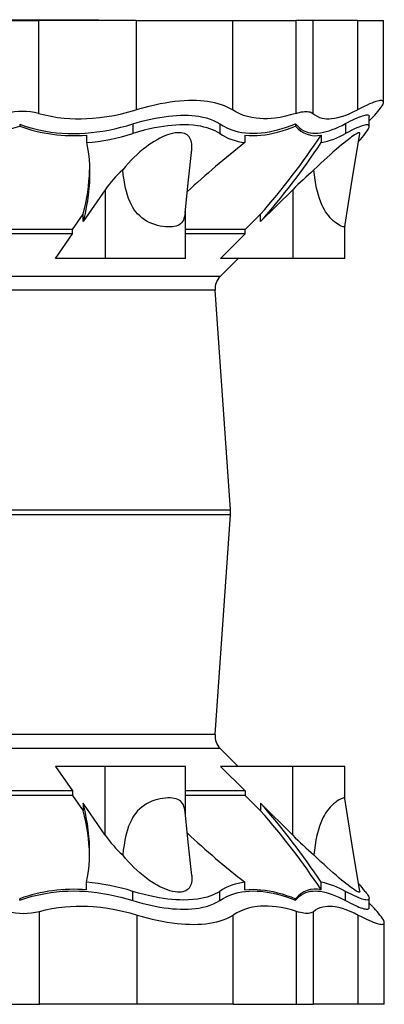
# Model space of a CAD drawing. Extents: x -109 to 1202, y -627 to 726.
# Tile 2 of 5: x 298 to 502, y -626 to -74. Entities that reach past the tile are written whole.
import ezdxf

# ---------------------------------------------------------------- set-up
doc = ezdxf.new("R2010")
doc.units = 0
doc.layers.get('0').update_dxf_attribs({"linetype": 'CONTINUOUS'})

msp = doc.modelspace()

# ---------------------------------------------------------------- linework, layer by layer
at = {"color": 7, "linetype": 'CONTINUOUS'}
for p, q in [((272.53, -74.41), (300.24, -74.41)), ((290.3, -74.91), (308.12, -74.91)), ((300.24, -74.41), (300.24, -74.91)), ((300.24, -74.41), (300.91, -74.41)), ((300.91, -74.41), (300.91, -74.91)), ((300.91, -74.41), (341.52, -74.41)), ((308.12, -74.91), (308.12, -126.95)), ((362.89, -74.91), (308.12, -74.91)), ((341.52, -74.41), (341.52, -74.91)), ((341.52, -74.41), (341.96, -74.41)), ((341.96, -74.91), (341.96, -74.41)), ((362.89, -74.91), (362.89, -124.98)), ((362.89, -74.91), (416.77, -74.91)), ((416.77, -74.91), (416.77, -124.98)), ((416.77, -74.91), (452.26, -74.91)), ((452.26, -74.91), (452.26, -126.95)), ((461.74, -74.91), (452.26, -74.91)), ((461.74, -74.91), (461.74, -126.95)), ((486.74, -74.91), (461.74, -74.91)), ((486.74, -74.91), (486.74, -124.98)), ((486.74, -74.91), (501.37, -74.91)), ((501.37, -120.7), (501.37, -74.91)), ((493.34, -134.27), (493.34, -128.68)), ((493.34, -131.11), (495.62, -128.83)), ((297.58, -133.07), (297.58, -134.13)), ((360.93, -132.84), (360.93, -138.24)), ((409.64, -132.77), (409.64, -138.24)), ((452.16, -132.83), (452.16, -134.13)), ((480.11, -132.66), (480.11, -138.24)), ((334.91, -139.1), (334.91, -143.34)), ((423.77, -139.1), (423.77, -143.34)), ((466.46, -139.1), (466.46, -143.34)), ((487.35, -142.7), (487.5, -142.55)), ((345.43, -169.73), (333.08, -187.62)), ((345.43, -169.73), (345.43, -208.25)), ((450.55, -169.73), (432.57, -187.62)), ((450.55, -169.73), (450.55, -208.25)), ((390.45, -208.25), (390.45, -180.81)), ((327.08, -192.05), (333.08, -183.37)), ((333.08, -187.62), (333.08, -183.37)), ((423.84, -192.05), (432.57, -183.37)), ((432.57, -187.62), (432.57, -183.37)), ((327.08, -192.05), (224.05, -192.05)), ((327.08, -194.53), (327.08, -192.05)), ((423.84, -192.05), (390.45, -192.05)), ((423.84, -194.53), (423.84, -192.05)), ((479.72, -208.25), (479.72, -190.35)), ((327.08, -194.53), (224.05, -194.53)), ((317.58, -208.25), (327.08, -194.53)), ((423.84, -194.53), (390.45, -194.53)), ((410.01, -208.25), (423.84, -194.53)), ((345.43, -208.25), (317.58, -208.25)), ((390.45, -208.25), (345.43, -208.25)), ((409.93, -218.35), (420.03, -208.25)), ((450.55, -208.25), (410.01, -208.25)), ((479.72, -208.25), (450.55, -208.25)), ((409.93, -218.35), (-16.57, -218.35)), ((407.03, -226.12), (-13.67, -226.12)), ((415.64, -349.31), (407.03, -226.12)), ((-22.28, -349.31), (415.64, -349.31)), ((415.64, -352.1), (-22.28, -352.1)), ((407.03, -475.29), (415.64, -352.1)), ((407.03, -475.29), (-13.67, -475.29)), ((409.93, -483.06), (-16.57, -483.06)), ((420.03, -493.15), (409.93, -483.06)), ((317.58, -493.15), (327.08, -506.87)), ((345.43, -493.15), (317.58, -493.15)), ((345.43, -531.68), (345.43, -493.15)), ((390.45, -493.15), (345.43, -493.15)), ((390.45, -520.6), (390.45, -493.15)), ((410.01, -493.15), (423.84, -506.87)), ((450.55, -493.15), (410.01, -493.15)), ((450.55, -531.68), (450.55, -493.15)), ((479.72, -493.15), (450.55, -493.15)), ((479.72, -511.05), (479.72, -493.15)), ((327.08, -506.87), (224.05, -506.87)), ((327.08, -506.87), (327.08, -509.35)), ((423.84, -506.87), (390.45, -506.87)), ((423.84, -506.87), (423.84, -509.35)), ((327.08, -509.35), (224.05, -509.35)), ((327.08, -509.35), (333.08, -518.03)), ((423.84, -509.35), (390.45, -509.35)), ((423.84, -509.35), (432.57, -518.03)), ((333.08, -513.79), (333.08, -518.03)), ((345.43, -531.68), (333.08, -513.79)), ((432.57, -513.79), (432.57, -518.03)), ((450.55, -531.68), (432.57, -513.79)), ((334.91, -562.3), (334.91, -558.06)), ((423.77, -562.3), (423.77, -558.06)), ((466.46, -562.3), (466.46, -558.06)), ((487.5, -558.86), (487.35, -558.71)), ((297.58, -568.17), (297.58, -567.28)), ((360.93, -568.3), (360.93, -563.16)), ((409.64, -568.3), (409.64, -563.16)), ((452.16, -568.17), (452.16, -567.28)), ((480.11, -568.3), (480.11, -563.16)), ((493.34, -572.26), (493.34, -567.14)), ((496.08, -572.57), (493.34, -569.83)), ((308.58, -626.5), (308.58, -574.45)), ((363.35, -626.5), (363.35, -576.43)), ((417.24, -626.5), (417.24, -576.43)), ((452.73, -626.5), (452.73, -574.45)), ((462.21, -626.5), (462.21, -574.45)), ((487.21, -626.5), (487.21, -576.43)), ((501.84, -626.5), (501.84, -580.71)), ((290.76, -626.5), (308.58, -626.5)), ((363.35, -626.5), (308.58, -626.5)), ((417.24, -626.5), (363.35, -626.5)), ((417.24, -626.5), (452.73, -626.5)), ((452.73, -626.5), (462.21, -626.5)), ((487.21, -626.5), (462.21, -626.5)), ((501.84, -626.5), (487.21, -626.5))]:
    msp.add_line(p, q, dxfattribs=at)
for points in [[(416.77, -124.98), (415.39, -124.15), (413.9, -123.39), (412.33, -122.69), (410.65, -122.07), (408.83, -121.5), (406.91, -121.01), (404.9, -120.6), (402.8, -120.26), (400.83, -120.03), (398.79, -119.87), (396.68, -119.77), (394.51, -119.73), (392.11, -119.77), (389.63, -119.89), (387.09, -120.08), (384.51, -120.35), (381.78, -120.71), (379.01, -121.14), (376.2, -121.66), (373.35, -122.25), (369.9, -123.05), (366.4, -123.96), (362.89, -124.98)], [(498.96, -124.98), (499.6, -124.15), (500.15, -123.39), (500.6, -122.69), (500.95, -122.07), (501.2, -121.5), (501.34, -121.01), (501.37, -120.6), (501.28, -120.26), (501.11, -120.03), (500.84, -119.87), (500.48, -119.77), (500.03, -119.73), (499.43, -119.77), (498.74, -119.89), (497.94, -120.08), (497.03, -120.35), (496, -120.71), (494.86, -121.14), (493.62, -121.66), (492.28, -122.25), (490.56, -123.05), (488.71, -123.96), (486.74, -124.98)], [(308.12, -126.95), (311.61, -127.83), (315.18, -128.57), (318.83, -129.16), (322.53, -129.59), (325.63, -129.83), (328.77, -129.96), (331.94, -129.98), (335.13, -129.89), (338.35, -129.7), (342.37, -129.31), (346.42, -128.76), (350.48, -128.05), (354.62, -127.18), (358.75, -126.15), (362.89, -124.98)], [(452.26, -126.95), (449.31, -127.83), (446.41, -128.57), (443.56, -129.16), (440.78, -129.59), (438.54, -129.83), (436.34, -129.96), (434.19, -129.98), (432.1, -129.89), (430.06, -129.7), (427.62, -129.31), (425.27, -128.76), (423.02, -128.05), (420.83, -127.18), (418.75, -126.15), (416.77, -124.98)], [(452.26, -126.95), (453.33, -126.63), (454.36, -126.36), (455.35, -126.15), (456.31, -125.99), (457.22, -125.9), (458.07, -125.87), (458.83, -125.9), (459.54, -125.99), (460.18, -126.14), (460.77, -126.35), (461.29, -126.62), (461.74, -126.95)], [(461.74, -126.95), (462.89, -127.83), (464.14, -128.57), (465.49, -129.16), (466.93, -129.59), (468.19, -129.83), (469.51, -129.96), (470.9, -129.98), (472.34, -129.89), (473.85, -129.7), (475.79, -129.31), (477.81, -128.76), (479.91, -128.05), (482.12, -127.18), (484.4, -126.15), (486.74, -124.98)], [(360.93, -132.84), (363.46, -132.09), (365.99, -131.38), (368.49, -130.74), (370.98, -130.17), (373.5, -129.64), (375.99, -129.18), (378.45, -128.79), (380.86, -128.47), (383.17, -128.23), (385.42, -128.06), (387.62, -127.96), (389.77, -127.93), (391.91, -127.98), (393.99, -128.09), (395.99, -128.28), (397.91, -128.55), (400.18, -128.98), (402.32, -129.51), (404.32, -130.15), (406.24, -130.92), (408.01, -131.79), (409.64, -132.77)], [(480.11, -132.66), (481.54, -131.9), (482.9, -131.2), (484.19, -130.56), (485.41, -129.99), (486.57, -129.46), (487.66, -129.01), (488.65, -128.62), (489.56, -128.3), (490.35, -128.07), (491.05, -127.9), (491.66, -127.8), (492.18, -127.77), (492.61, -127.82), (492.94, -127.94), (493.18, -128.13), (493.31, -128.4), (493.32, -128.68)], [(297.58, -133.07), (301.05, -134.26), (304.6, -135.3), (308.24, -136.19), (311.95, -136.93), (315.05, -137.42), (318.21, -137.8), (321.41, -138.07), (324.64, -138.23), (327.91, -138.27), (331.1, -138.2), (334.31, -138.03), (337.55, -137.75), (340.8, -137.36), (344.06, -136.88), (347.43, -136.27), (350.81, -135.56), (354.18, -134.75), (357.56, -133.84), (360.93, -132.84)], [(393.96, -147.14), (394.04, -146.41), (394.07, -145.22), (394.01, -144.07), (393.87, -143.18), (393.65, -142.32), (393.35, -141.51), (392.95, -140.76), (392.46, -140.07), (391.94, -139.53), (391.34, -139.04), (390.65, -138.63), (389.88, -138.29), (389.02, -138.03), (388.07, -137.86), (387.04, -137.78), (385.94, -137.79), (384.59, -137.93), (383.18, -138.19), (381.72, -138.57), (380.33, -139.03), (378.92, -139.57), (377.52, -140.18), (376.13, -140.86), (374.55, -141.71), (373, -142.62), (371.47, -143.59), (369.99, -144.61), (368.54, -145.66), (366.7, -147.09), (364.93, -148.58), (363.22, -150.11), (361.58, -151.67), (360.02, -153.26), (358.52, -154.87), (356.87, -156.75), (355.31, -158.66)], [(409.64, -138.24), (408.4, -137.48), (407.07, -136.78), (405.66, -136.14), (404.16, -135.56), (402.53, -135.03), (400.82, -134.58), (399.02, -134.19), (397.13, -133.88), (394.71, -133.6), (392.17, -133.43), (389.52, -133.37), (387.36, -133.4), (385.14, -133.51), (382.86, -133.69), (380.54, -133.93), (378.1, -134.26), (375.62, -134.66), (373.1, -135.13), (370.55, -135.67), (367.37, -136.43), (364.16, -137.29), (360.93, -138.24)], [(409.64, -132.77), (411.61, -133.97), (413.68, -135.02), (415.84, -135.94), (418.11, -136.69), (420.04, -137.2), (422.05, -137.6), (424.11, -137.88), (426.23, -138.05), (428.41, -138.11), (430.56, -138.06), (432.77, -137.9), (435.02, -137.63), (437.31, -137.26), (439.65, -136.79), (442.08, -136.2), (444.56, -135.5), (447.06, -134.71), (449.6, -133.81), (452.16, -132.83)], [(423.77, -139.1), (426.05, -139.31), (428.4, -139.38), (430.55, -139.33), (432.76, -139.17), (435.01, -138.91), (437.31, -138.54), (439.64, -138.08), (442.08, -137.49), (444.55, -136.79), (447.06, -136), (449.6, -135.11), (452.16, -134.13)], [(452.16, -132.83), (453.17, -134.01), (454.28, -135.06), (455.5, -135.96), (456.81, -136.7), (457.97, -137.19), (459.19, -137.58), (460.48, -137.85), (461.84, -138.01), (463.26, -138.05), (464.69, -137.99), (466.18, -137.82), (467.72, -137.54), (469.32, -137.16), (470.96, -136.67), (472.7, -136.07), (474.49, -135.36), (476.32, -134.56), (478.2, -133.65), (480.11, -132.66)], [(488.07, -138.17), (488.09, -138.03), (488.02, -137.86), (487.86, -137.78), (487.6, -137.79), (487.17, -137.93), (486.61, -138.19), (485.94, -138.57), (485.22, -139.03), (484.42, -139.57), (483.55, -140.18), (482.63, -140.86), (481.52, -141.71), (480.35, -142.62), (479.14, -143.59), (477.91, -144.61), (476.65, -145.66), (474.97, -147.09), (473.27, -148.58), (471.54, -150.11), (469.81, -151.67), (468.08, -153.26), (466.35, -154.87), (464.35, -156.75), (462.36, -158.66)], [(491.16, -138.24), (491.73, -137.48), (492.23, -136.78), (492.63, -136.14), (492.95, -135.56), (493.18, -135.03), (493.31, -134.58), (493.34, -134.19), (493.27, -133.88), (493.04, -133.6), (492.66, -133.43), (492.12, -133.37), (491.59, -133.4), (490.97, -133.51), (490.25, -133.69), (489.44, -133.93), (488.52, -134.26), (487.5, -134.66), (486.39, -135.13), (485.2, -135.67), (483.62, -136.43), (481.92, -137.29), (480.11, -138.24)], [(334.91, -143.34), (335.53, -146.45), (336.03, -149.59), (336.4, -152.76), (336.64, -155.97), (336.75, -159.2), (336.75, -162.46), (336.63, -165.75), (336.38, -169.06), (336.01, -172.55), (335.51, -176.06), (334.9, -179.59), (334.16, -183.14), (333.08, -187.62)], [(479.71, -190.38), (483.91, -164.2), (488.08, -138.17)], [(390.26, -182.64), (392.18, -164.2), (393.97, -147.14)], [(390.25, -182.63), (390.13, -183.68), (389.91, -184.82), (389.62, -185.85), (389.26, -186.76), (388.81, -187.57), (388.24, -188.29), (387.58, -188.9), (386.88, -189.39), (386.08, -189.78), (385.18, -190.11), (384.2, -190.35), (383.09, -190.52), (381.91, -190.61), (380.62, -190.61), (379.26, -190.54), (377.83, -190.37), (376.35, -190.12), (374.78, -189.75), (373.2, -189.29), (371.69, -188.74), (370.2, -188.09), (368.69, -187.3), (367.23, -186.39), (365.98, -185.46), (364.79, -184.44), (363.66, -183.31), (362.61, -182.08), (361.79, -180.97), (361.03, -179.8), (360.34, -178.6), (359.4, -176.69), (358.6, -174.71), (357.94, -172.79), (357.38, -170.83), (356.9, -168.86), (356.48, -166.87), (356.01, -164.15), (355.62, -161.41), (355.31, -158.66)], [(479.7, -190.38), (479.65, -190.52), (479.47, -190.61), (479.19, -190.61), (478.8, -190.54), (478.29, -190.37), (477.69, -190.12), (476.97, -189.75), (476.16, -189.29), (475.32, -188.74), (474.42, -188.09), (473.45, -187.3), (472.46, -186.39), (471.57, -185.46), (470.69, -184.44), (469.81, -183.31), (468.98, -182.08), (468.3, -180.97), (467.67, -179.8), (467.07, -178.6), (466.25, -176.69), (465.52, -174.71), (464.91, -172.79), (464.38, -170.83), (463.92, -168.86), (463.52, -166.87), (463.05, -164.15), (462.67, -161.41), (462.36, -158.66)], [(390.25, -518.77), (390.13, -517.72), (389.91, -516.59), (389.62, -515.55), (389.26, -514.64), (388.81, -513.84), (388.24, -513.12), (387.58, -512.5), (386.88, -512.02), (386.08, -511.62), (385.18, -511.3), (384.2, -511.06), (383.09, -510.89), (381.91, -510.8), (380.62, -510.79), (379.26, -510.87), (377.83, -511.03), (376.35, -511.29), (374.78, -511.65), (373.2, -512.12), (371.69, -512.67), (370.2, -513.32), (368.69, -514.11), (367.23, -515.02), (365.98, -515.94), (364.79, -516.96), (363.66, -518.1), (362.61, -519.32), (361.79, -520.44), (361.03, -521.6), (360.34, -522.8), (359.4, -524.72), (358.6, -526.7), (357.94, -528.62), (357.38, -530.57), (356.9, -532.55), (356.48, -534.54), (356.01, -537.26), (355.62, -539.99), (355.31, -542.74)], [(479.7, -511.03), (479.65, -510.89), (479.47, -510.8), (479.19, -510.79), (478.8, -510.87), (478.29, -511.03), (477.69, -511.29), (476.97, -511.65), (476.16, -512.12), (475.32, -512.67), (474.42, -513.32), (473.45, -514.11), (472.46, -515.02), (471.57, -515.94), (470.69, -516.96), (469.81, -518.1), (468.98, -519.32), (468.3, -520.44), (467.67, -521.6), (467.07, -522.8), (466.25, -524.72), (465.52, -526.7), (464.91, -528.62), (464.38, -530.57), (463.92, -532.55), (463.52, -534.54), (463.05, -537.26), (462.67, -539.99), (462.36, -542.74)], [(488.08, -563.23), (483.91, -537.21), (479.71, -511.03)], [(334.91, -558.06), (335.53, -554.96), (336.03, -551.82), (336.4, -548.64), (336.64, -545.44), (336.75, -542.21), (336.75, -538.94), (336.63, -535.65), (336.38, -532.34), (336.01, -528.86), (335.51, -525.35), (334.9, -521.82), (334.16, -518.27), (333.08, -513.79)], [(393.97, -554.26), (392.18, -537.21), (390.26, -518.77)], [(393.96, -554.26), (394.04, -554.99), (394.07, -556.19), (394.01, -557.34), (393.87, -558.23), (393.65, -559.08), (393.35, -559.89), (392.95, -560.64), (392.46, -561.33), (391.94, -561.88), (391.34, -562.36), (390.65, -562.78), (389.88, -563.12), (389.02, -563.38), (388.07, -563.55), (387.04, -563.63), (385.94, -563.61), (384.59, -563.47), (383.18, -563.21), (381.72, -562.83), (380.33, -562.38), (378.92, -561.84), (377.52, -561.22), (376.13, -560.55), (374.55, -559.7), (373, -558.78), (371.47, -557.81), (369.99, -556.8), (368.54, -555.75), (366.7, -554.31), (364.93, -552.83), (363.22, -551.3), (361.58, -549.74), (360.02, -548.15), (358.52, -546.54), (356.87, -544.65), (355.31, -542.74)], [(488.07, -563.23), (488.09, -563.38), (488.02, -563.55), (487.86, -563.63), (487.6, -563.61), (487.17, -563.47), (486.61, -563.21), (485.94, -562.83), (485.22, -562.38), (484.42, -561.84), (483.55, -561.22), (482.63, -560.55), (481.52, -559.7), (480.35, -558.78), (479.14, -557.81), (477.91, -556.8), (476.65, -555.75), (474.97, -554.31), (473.27, -552.83), (471.54, -551.3), (469.81, -549.74), (468.08, -548.15), (466.35, -546.54), (464.35, -544.65), (462.36, -542.74)], [(297.58, -568.17), (301.04, -566.98), (304.6, -565.94), (308.23, -565.03), (311.94, -564.29), (315.04, -563.79), (318.2, -563.41), (321.39, -563.13), (324.63, -562.97), (327.89, -562.92), (331.08, -562.98), (334.3, -563.15), (337.54, -563.43), (340.79, -563.81), (344.06, -564.29), (347.42, -564.89), (350.8, -565.6), (354.18, -566.4), (357.56, -567.3), (360.93, -568.3)], [(409.64, -568.3), (411.6, -567.1), (413.67, -566.04), (415.84, -565.12), (418.1, -564.36), (420.04, -563.85), (422.04, -563.45), (424.1, -563.16), (426.22, -562.98), (428.4, -562.92), (430.55, -562.97), (432.76, -563.12), (435.01, -563.39), (437.31, -563.75), (439.64, -564.22), (442.08, -564.81), (444.55, -565.5), (447.06, -566.3), (449.6, -567.19), (452.16, -568.17)], [(423.77, -562.3), (426.05, -562.1), (428.4, -562.03), (430.55, -562.08), (432.76, -562.23), (435.01, -562.49), (437.31, -562.86), (439.64, -563.33), (442.08, -563.92), (444.55, -564.61), (447.06, -565.4), (449.6, -566.3), (452.16, -567.28)], [(452.16, -568.17), (453.17, -566.98), (454.28, -565.94), (455.5, -565.03), (456.81, -564.29), (457.96, -563.79), (459.19, -563.41), (460.48, -563.13), (461.83, -562.97), (463.25, -562.92), (464.68, -562.98), (466.17, -563.15), (467.72, -563.43), (469.31, -563.81), (470.95, -564.29), (472.7, -564.89), (474.49, -565.6), (476.32, -566.4), (478.2, -567.3), (480.11, -568.3)], [(409.64, -563.16), (408.4, -563.93), (407.07, -564.63), (405.66, -565.27), (404.16, -565.85), (402.53, -566.37), (400.82, -566.83), (399.02, -567.21), (397.13, -567.53), (394.71, -567.81), (392.17, -567.98), (389.52, -568.04), (387.36, -568), (385.14, -567.89), (382.86, -567.72), (380.54, -567.47), (378.1, -567.14), (375.62, -566.75), (373.1, -566.27), (370.55, -565.74), (367.37, -564.98), (364.16, -564.12), (360.93, -563.16)], [(360.93, -568.3), (363.46, -569.06), (365.99, -569.75), (368.49, -570.39), (370.98, -570.97), (373.5, -571.49), (375.99, -571.94), (378.45, -572.33), (380.86, -572.64), (383.17, -572.88), (385.42, -573.05), (387.62, -573.14), (389.77, -573.17), (391.91, -573.12), (393.98, -573), (395.99, -572.81), (397.91, -572.54), (400.18, -572.11), (402.31, -571.57), (404.32, -570.92), (406.24, -570.15), (408.01, -569.28), (409.64, -568.3)], [(491.16, -563.16), (491.73, -563.93), (492.23, -564.63), (492.63, -565.27), (492.95, -565.85), (493.18, -566.37), (493.31, -566.83), (493.34, -567.21), (493.27, -567.53), (493.04, -567.81), (492.66, -567.98), (492.12, -568.04), (491.59, -568), (490.97, -567.89), (490.25, -567.72), (489.44, -567.47), (488.52, -567.14), (487.5, -566.75), (486.39, -566.27), (485.2, -565.74), (483.62, -564.98), (481.92, -564.12), (480.11, -563.16)], [(480.11, -568.3), (481.54, -569.06), (482.9, -569.75), (484.19, -570.39), (485.41, -570.97), (486.57, -571.49), (487.66, -571.94), (488.65, -572.33), (489.56, -572.64), (490.35, -572.88), (491.05, -573.05), (491.66, -573.14), (492.18, -573.17), (492.61, -573.12), (492.94, -573), (493.18, -572.81), (493.31, -572.54), (493.32, -572.26)], [(308.58, -574.45), (312.08, -573.57), (315.65, -572.83), (319.3, -572.25), (323, -571.82), (326.1, -571.58), (329.23, -571.45), (332.4, -571.42), (335.6, -571.51), (338.82, -571.7), (342.84, -572.09), (346.89, -572.64), (350.95, -573.35), (355.08, -574.23), (359.22, -575.26), (363.35, -576.43)], [(452.73, -574.45), (449.78, -573.57), (446.88, -572.83), (444.03, -572.25), (441.25, -571.82), (439.01, -571.58), (436.81, -571.45), (434.66, -571.42), (432.57, -571.51), (430.53, -571.7), (428.09, -572.09), (425.74, -572.64), (423.49, -573.35), (421.3, -574.23), (419.22, -575.26), (417.24, -576.43)], [(462.21, -574.45), (463.36, -573.57), (464.61, -572.83), (465.95, -572.25), (467.39, -571.82), (468.65, -571.58), (469.98, -571.45), (471.36, -571.42), (472.81, -571.51), (474.31, -571.7), (476.26, -572.09), (478.28, -572.64), (480.38, -573.35), (482.59, -574.23), (484.87, -575.26), (487.21, -576.43)], [(363.35, -576.43), (366.2, -577.26), (369.04, -578.02), (371.86, -578.71), (374.65, -579.34), (377.48, -579.9), (380.28, -580.39), (383.04, -580.81), (385.74, -581.14), (388.13, -581.37), (390.47, -581.54), (392.75, -581.64), (394.98, -581.67), (397.32, -581.63), (399.58, -581.52), (401.77, -581.32), (403.88, -581.05), (405.96, -580.7), (407.94, -580.26), (409.84, -579.75), (411.63, -579.16), (413.64, -578.35), (415.52, -577.44), (417.24, -576.43)], [(462.21, -574.45), (461.77, -574.77), (461.27, -575.04), (460.7, -575.25), (460.04, -575.41), (459.32, -575.5), (458.54, -575.54), (457.71, -575.51), (456.83, -575.42), (455.9, -575.27), (454.89, -575.06), (453.83, -574.78), (452.73, -574.45)], [(487.21, -576.43), (488.81, -577.26), (490.34, -578.02), (491.79, -578.71), (493.15, -579.34), (494.45, -579.9), (495.66, -580.39), (496.77, -580.81), (497.78, -581.14), (498.59, -581.37), (499.31, -581.54), (499.95, -581.64), (500.49, -581.67), (500.98, -581.63), (501.36, -581.52), (501.62, -581.32), (501.79, -581.05), (501.84, -580.7), (501.78, -580.26), (501.61, -579.75), (501.32, -579.16), (500.84, -578.35), (500.2, -577.44), (499.42, -576.43)]]:
    msp.add_lwpolyline(points, dxfattribs=at)
for centre, radius, start, end in [((299.21, -162.84), 36.98, 76.0558, 103.9442), ((462.57, -96.8), 46.02, 315.8918, 322.2441), ((262.35, -17.85), 121.5, 266.3797, 286.8529), ((327.68, -50.81), 88.59, 250.1358, 274.6808), ((463.28, -125.21), 14.26, 218.738, 282.8907), ((325.3, -25.48), 118.25, 274.6623, 287.5363), ((728.89, -534.56), 496.13, 127.9516, 132.8477), ((427.37, -111.26), 32.29, 236.6848, 263.5989), ((133.14, 80.92), 399.39, 318.5666, 326.5711), ((129.9, 79.16), 403.46, 318.6071, 326.5306), ((457.83, -99.45), 44.74, 281.117, 299.8728), ((450.97, -107.83), 50.4, 316.4629, 322.8851), ((235.13, -156.3), 101.62, 344.547, 358.719), ((395.81, -204.75), 61.36, 131.3089, 145.1893), ((633.66, -353.4), 259.35, 131.3367, 134.9125), ((417.01, -225.42), 10, 135, 184), ((395.69, -350.7), 20, 356, 4), ((417.01, -475.99), 10, 176, 225), ((235.13, -545.11), 101.62, 1.281, 15.453), ((129.9, -780.57), 403.46, 33.4694, 41.3929), ((133.14, -782.33), 399.39, 33.4289, 41.4334), ((395.81, -496.65), 61.36, 214.8107, 228.6912), ((728.88, -166.85), 496.12, 227.1523, 232.0484), ((633.65, -348.01), 259.35, 225.0875, 228.6633), ((327.68, -650.6), 88.59, 85.3192, 109.8643), ((325.3, -675.92), 118.25, 72.4637, 85.3376), ((427.37, -590.14), 32.29, 96.4012, 123.3151), ((463.28, -576.2), 14.26, 77.1093, 141.2621), ((457.83, -601.96), 44.74, 60.1273, 78.8829), ((450.96, -593.58), 50.4, 37.1151, 43.5369), ((463.05, -604.59), 46, 37.755, 44.1093), ((299.67, -538.56), 36.98, 256.0558, 283.9442)]:
    msp.add_arc(centre, radius, start, end, dxfattribs=at)

doc.saveas('drawing.dxf')
